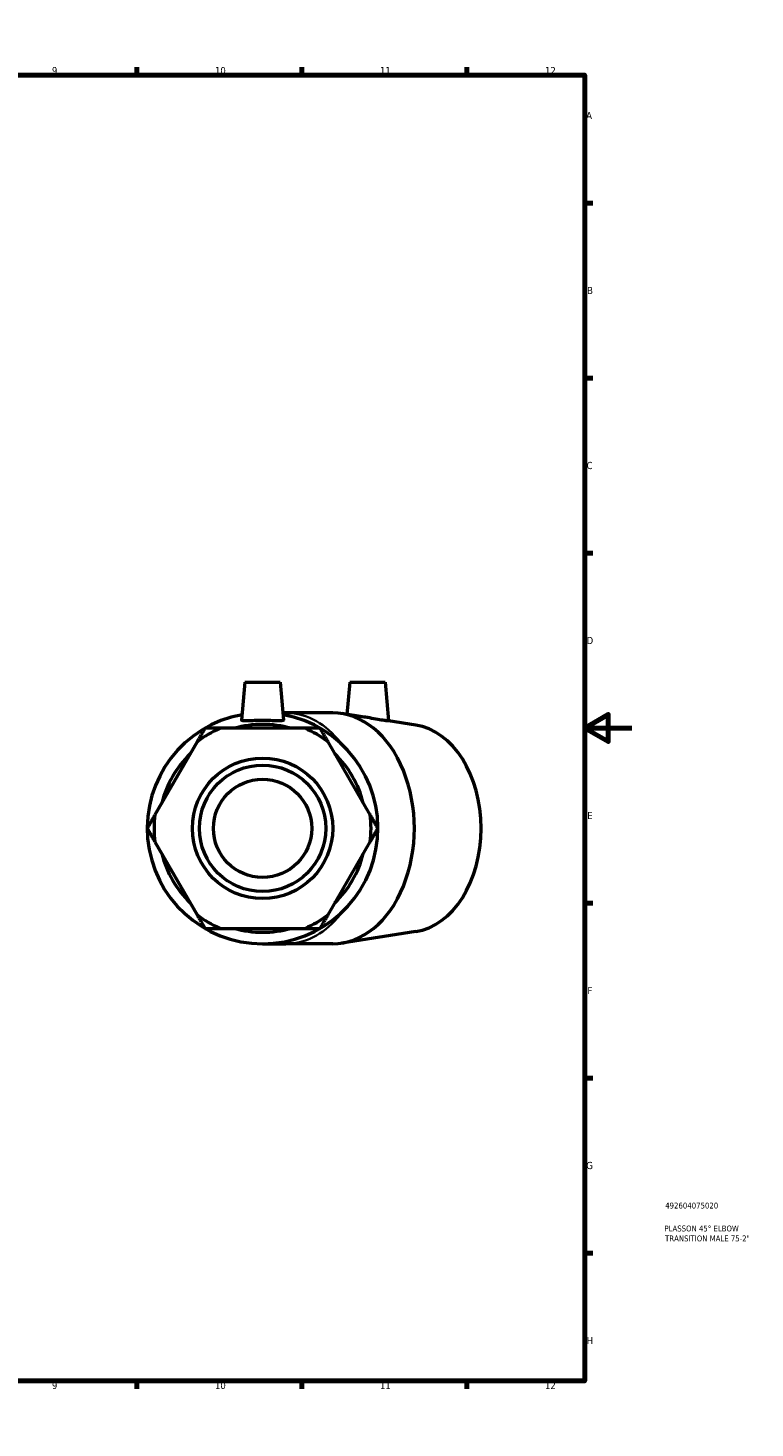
# Model space of a CAD drawing. Header units: millimetres. Extents: x 0 to 893, y -185 to 594.
# Tile 3 of 3: x 585 to 893, y 0 to 594. Entities that reach past the tile are written whole.
import ezdxf

# ---------------------------------------------------------------- set-up
doc = ezdxf.new("R2010")
doc.units = ezdxf.units.MM
for name, color, linetype, lineweight in [('Border (ANSI)', 7, 'Continuous', 70), ('Title (ISO)', 7, 'Continuous', 50), ('Visible (ANSI)', 7, 'Continuous', 50), ('Visible Narrow (ANSI)', 7, 'Continuous', 35)]:
    doc.layers.add(name, color=color, linetype=linetype, lineweight=lineweight)
doc.styles.add('Note Text (ANSI)', font='tahoma.ttf')
doc.styles.add('Note Text (ISO)', font='tahoma.ttf')

# ---------------------------------------------------------------- blocks, each defined once
blk = doc.blocks.new('Borders Default Border')
at = {"layer": 'Border (ANSI)'}
for p, q in [((70.08, 574), (70.08, 577.45)), ((140.17, 574), (140.17, 577.45)), ((210.25, 574), (210.25, 577.45)), ((280.33, 574), (280.33, 577.45)), ((350.42, 574), (350.42, 577.45)), ((490.58, 574), (490.58, 577.45)), ((560.67, 574), (560.67, 577.45)), ((630.75, 574), (630.75, 577.45)), ((700.83, 574), (700.83, 577.45)), ((770.92, 574), (770.92, 577.45)), ((20, 519.75), (16.55, 519.75)), ((821, 519.75), (824.45, 519.75)), ((20, 445.5), (16.55, 445.5)), ((821, 445.5), (824.45, 445.5)), ((20, 371.25), (16.55, 371.25)), ((821, 371.25), (824.45, 371.25)), ((20, 222.75), (16.55, 222.75)), ((821, 222.75), (824.45, 222.75)), ((20, 148.5), (16.55, 148.5)), ((821, 148.5), (824.45, 148.5)), ((20, 74.25), (16.55, 74.25)), ((821, 74.25), (824.45, 74.25)), ((70.08, 20), (70.08, 16.55)), ((140.17, 20), (140.17, 16.55)), ((210.25, 20), (210.25, 16.55)), ((280.33, 20), (280.33, 16.55)), ((350.42, 20), (350.42, 16.55)), ((490.58, 20), (490.58, 16.55)), ((560.67, 20), (560.67, 16.55)), ((630.75, 20), (630.75, 16.55)), ((700.83, 20), (700.83, 16.55)), ((770.92, 20), (770.92, 16.55))]:
    blk.add_line(p, q, dxfattribs=at)
at = {"layer": 'Border (ANSI)', "flags": 128}
for points in [[(420.5, 594), (420.5, 574), (414.73, 584), (426.27, 584), (420.5, 574)], [(20, 20), (20, 574), (821, 574), (821, 20), (20, 20)], [(0, 297), (20, 297), (10, 302.77), (10, 291.23), (20, 297)], [(841, 297), (821, 297), (831, 302.77), (831, 291.23), (821, 297)], [(420.5, 0), (420.5, 20), (414.73, 10), (426.27, 10), (420.5, 20)]]:
    blk.add_lwpolyline(points, dxfattribs=at)
at = {"layer": 'Border (ANSI)', "color": 230, "true_color": 0xff0080, "attachment_point": 7, "style": 'Note Text (ANSI)'}
for s, insert, char_height in [('1', (34.35, 574.4), 3.05), ('2', (104.2, 574.4), 3.05), ('3', (174.26, 574.34), 3.05), ('4', (244.23, 574.4), 3.05), ('5', (314.48, 574.34), 3.05), ('6', (384.49, 574.34), 3.05), ('7', (454.6, 574.4), 3.05), ('8', (524.63, 574.33), 3.05), ('9', (594.7, 574.34), 3.05), ('10', (663.96, 574.34), 3.048), ('11', (734.04, 574.4), 3.048), ('12', (804.13, 574.4), 3.048), ('A', (16.78, 555.35), 3.05), ('A', (821.63, 555.35), 3.05), ('B', (17.15, 481.1), 3.05), ('B', (821.99, 481.1), 3.05), ('C', (16.95, 406.8), 3.05), ('C', (821.8, 406.8), 3.05), ('D', (16.96, 332.6), 3.05), ('D', (821.81, 332.6), 3.05), ('E', (17.21, 258.35), 3.05), ('E', (822.05, 258.35), 3.05), ('F', (17.29, 184.1), 3.05), ('F', (822.14, 184.1), 3.05), ('G', (16.81, 109.79), 3.05), ('G', (821.66, 109.79), 3.05), ('H', (16.97, 35.6), 3.05), ('H', (821.81, 35.6), 3.05), ('1', (34.35, 16.55), 3.05), ('2', (104.2, 16.55), 3.05), ('3', (174.26, 16.49), 3.05), ('4', (244.23, 16.55), 3.05), ('5', (314.48, 16.49), 3.05), ('6', (384.49, 16.49), 3.05), ('7', (454.6, 16.55), 3.05), ('8', (524.63, 16.48), 3.05), ('9', (594.7, 16.49), 3.05), ('10', (663.96, 16.49), 3.048), ('11', (734.04, 16.55), 3.048), ('12', (804.13, 16.55), 3.048)]:
    blk.add_mtext(s, dxfattribs=dict(at, insert=insert, char_height=char_height))
blk = doc.blocks.new('Title Blocks ISO')
at = {"layer": 'Title (ISO)', "color": 232, "true_color": 0xca0064, "style": 'Note Text (ISO)'}
for tag, p in [('PART_NUMBER_001', (34.16, 73.13)), ('DESCRIPTION_001', (33.84, 63.4)), ('DESCRIPTION_002', (34.09, 59.18))]:
    blk.add_attdef(tag, p, '', height=2.5, dxfattribs=at)

msp = doc.modelspace()

# ---------------------------------------------------------------- linework, layer by layer
at = {"layer": 'Visible (ANSI)'}
for p, q in [((676.659, 316.427), (675.248, 300.302)), ((676.659, 316.427), (691.659, 316.427)), ((691.659, 316.427), (693.07, 300.302)), ((721.207, 316.427), (720.013, 302.786)), ((721.207, 316.427), (736.207, 316.427)), ((736.207, 316.427), (737.641, 300.036)), ((694.09, 303.427), (692.796, 303.427)), ((713.981, 303.427), (694.09, 303.427)), ((727.337, 301.651), (717.754, 303.136)), ((749.196, 298.265), (737.639, 300.056)), ((656.364, 291.156), (638.454, 260.134)), ((702.069, 296.863), (666.249, 296.863)), ((729.864, 260.134), (711.954, 291.156)), ((638.454, 248.72), (656.364, 217.699)), ((711.954, 217.699), (729.864, 248.72)), ((666.249, 211.992), (702.069, 211.992)), ((749.196, 210.59), (717.754, 205.719)), ((684.159, 205.427), (694.09, 205.427)), ((713.981, 205.427), (694.09, 205.427))]:
    msp.add_line(p, q, dxfattribs=at)
for radius in [29.807, 26.826, 20.865]:
    msp.add_circle((684.159, 254.427), radius, dxfattribs=at)
for radius, start, end in [(49, 100.233744, 79.766256), (44.1, 74.206831, 105.793169), (46.06, 112.882587, 127.117413), (46.06, 52.882587, 67.117413), (44.1, 134.206831, 165.793169), (44.1, 14.206831, 45.793169), (46.06, 172.882587, 187.117413), (46.06, 352.882587, 7.117413), (44.1, 194.206831, 225.793169), (44.1, 314.206831, 345.793169), (46.06, 232.882587, 247.117413), (46.06, 292.882587, 307.117413), (44.1, 254.206831, 285.793169)]:
    msp.add_arc((684.159, 254.427), radius, start, end, dxfattribs=at)
for centre, major_axis, start_param, end_param in [((713.981, 254.427), (0, -49), 0, 3.1415927), ((745.801, 254.427), (0, -44.1), 0.1091052, 3.0324874)]:
    msp.add_ellipse(centre, major_axis=major_axis, ratio=0.7071068, start_param=start_param, end_param=end_param, dxfattribs=at)
for points, knots in [([(693.068, 300.273), (693.046, 300.156), (692.805, 300.076), (691.874, 300.006), (691.184, 300.015), (689.606, 300.062), (688.611, 300.104), (686.439, 300.168), (685.261, 300.188), (683.057, 300.188), (681.879, 300.168), (679.707, 300.104), (678.712, 300.062), (677.134, 300.015), (676.444, 300.006), (675.513, 300.076), (675.272, 300.156), (675.248, 300.282), (675.247, 300.292), (675.248, 300.302)], [0, 0, 0, 0, 0.3293084, 0.3293084, 0.6586168, 0.6586168, 0.9893614, 0.9893614, 1.320106, 1.320106, 1.6508506, 1.6508506, 1.9815952, 1.9815952, 2.3109037, 2.3109037, 2.6402121, 2.6402121, 2.6670891, 2.6670891, 2.6670891, 2.6670891]), ([(737.641, 300.036), (737.642, 300.015), (737.442, 300.008), (736.604, 300.076), (735.952, 300.156), (734.404, 300.395), (733.395, 300.573), (731.18, 300.981), (729.973, 301.208), (728.349, 301.489), (727.844, 301.573), (727.337, 301.651)], [1.9927051, 1.9927051, 1.9927051, 1.9927051, 2.3109037, 2.3109037, 2.6402121, 2.6402121, 2.9854185, 2.9854185, 3.3306249, 3.3306249, 3.4799059, 3.4799059, 3.4799059, 3.4799059])]:
    msp.add_open_spline(points, degree=3, knots=knots, dxfattribs=at)
msp.add_open_spline([(693.07, 300.302), (693.071, 300.292), (693.07, 300.282), (693.068, 300.273)], degree=3, dxfattribs=at)
for points in [[(659.659, 296.863), (657.961, 293.921), (656.364, 291.156)], [(666.249, 296.863), (663.056, 296.863), (659.659, 296.863)], [(708.659, 296.863), (705.262, 296.863), (702.069, 296.863)], [(711.954, 291.156), (710.357, 293.921), (708.659, 296.863)], [(638.454, 260.134), (636.857, 257.369), (635.159, 254.427)], [(733.159, 254.427), (731.461, 257.369), (729.864, 260.134)], [(635.159, 254.427), (636.857, 251.486), (638.454, 248.72)], [(729.864, 248.72), (731.461, 251.486), (733.159, 254.427)], [(656.364, 217.699), (657.961, 214.934), (659.659, 211.992)], [(708.659, 211.992), (710.357, 214.934), (711.954, 217.699)], [(659.659, 211.992), (663.056, 211.992), (666.249, 211.992)], [(702.069, 211.992), (705.262, 211.992), (708.659, 211.992)]]:
    msp.add_rational_spline(points, [1, 1.00241153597, 1], degree=2, dxfattribs=at)
at = {"layer": 'Visible Narrow (ANSI)'}
for major_axis, start_param, end_param in [((0, 49), 5.557169, 6.2449739), ((0, -49), 0.0382114, 0.7260163)]:
    msp.add_ellipse((694.09, 254.427), major_axis=major_axis, ratio=0.7071068, start_param=start_param, end_param=end_param, dxfattribs=at)

# ---------------------------------------------------------------- block references
msp.add_blockref('Borders Default Border', (0, 0))
msp.add_blockref('Title Blocks ISO', (821, 20)).add_auto_attribs({'PART_NUMBER_001': '492604075020', 'DESCRIPTION_001': 'PLASSON 45° ELBOW', 'DESCRIPTION_002': 'TRANSITION MALE 75-2"'})

doc.saveas('drawing.dxf')
